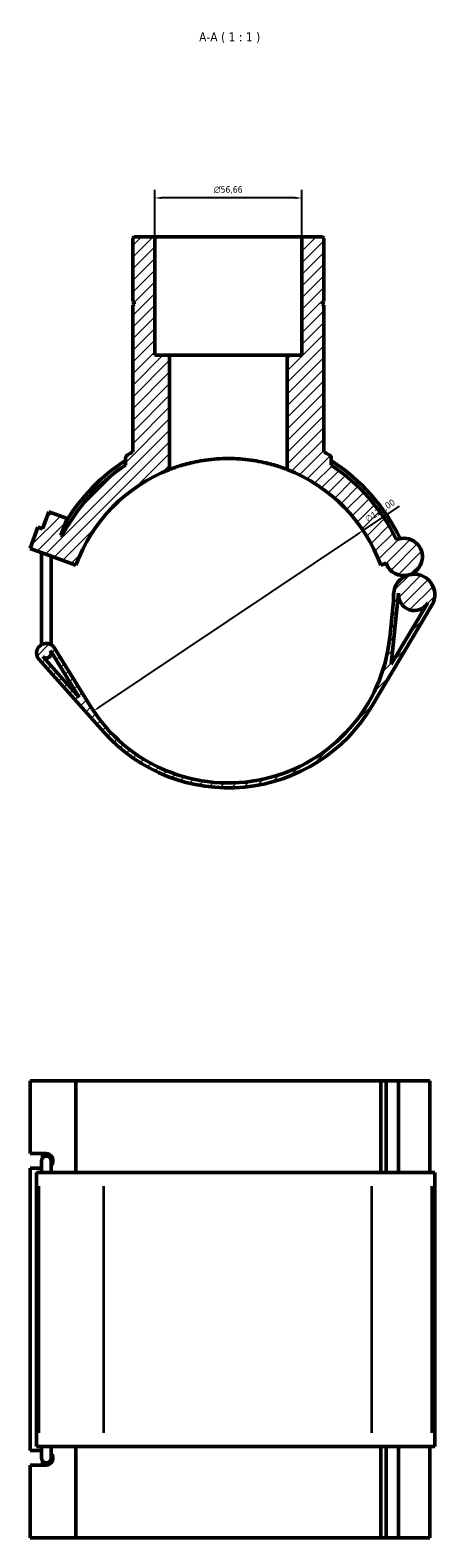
# Model space of a CAD drawing. Header units: millimetres. Extents: x -15 to 1074, y -217 to 1281.
# Tile 7 of 8: x 382 to 538, y 700 to 1281. Entities that reach past the tile are written whole.
import ezdxf

# ---------------------------------------------------------------- set-up
doc = ezdxf.new("R2010")
doc.units = ezdxf.units.MM
for name, color, linetype, lineweight in [('Dimension (ISO)', 7, 'Continuous', 25), ('Hatch (ISO)', 7, 'Continuous', 18), ('Symbol (ISO)', 7, 'Continuous', 25), ('Visible (ISO)', 7, 'Continuous', 50), ('Visible Narrow (ISO)', 7, 'Continuous', 35)]:
    doc.layers.add(name, color=color, linetype=linetype, lineweight=lineweight)
doc.styles.add('Label Text (ISO)', font='tahoma.ttf')
doc.styles.add('Note Text (ISO)', font='tahoma.ttf')
doc.dimstyles.new('Default (ISO)', dxfattribs={"dimtxt": 2.5, "dimasz": 2.5, "dimexe": 3.175, "dimexo": 0, "dimgap": 0.762, "dimtad": 1, "dimrnd": 1e-08, "dimzin": 0, "dimtxsty": 'Note Text (ISO)', "dimcen": 0.09, "dimdle": 10, "dimclrd": 256, "dimclre": 256, "dimclrt": 232, "dimazin": 0, "dimtfac": 1.40208, "dimtmove": 0, "dimatfit": 3, "dimfxl": 1, "dimtolj": 1, "dimtzin": 0, "dimlwd": -1, "dimlwe": -1, "dimarcsym": 0})

# ---------------------------------------------------------------- blocks, each defined once
blk = doc.blocks.new('*D8')
at = {"layer": 'Defpoints', "color": 0, "transparency": 16777216}
for p in [(510.26, 1088.55), (406.4, 1018.99)]:
    blk.add_point(p, dxfattribs=at)
at = {"layer": 'Dimension (ISO)', "transparency": 16777216}
for p, q in [((510.26, 1088.55), (524.28, 1097.95)), ((408.48, 1020.38), (508.18, 1087.16))]:
    blk.add_line(p, q, dxfattribs=at)
for points in [[(507.95, 1087.51), (508.41, 1086.82), (510.26, 1088.55)], [(408.25, 1020.72), (408.71, 1020.03), (406.4, 1018.99)]]:
    blk.add_solid(points, dxfattribs=at)
at = {"layer": 'Dimension (ISO)', "color": 232, "true_color": 0xca0064, "transparency": 16777216, "insert": (510.75, 1093.67), "char_height": 2.5, "attachment_point": 1, "rotation": 33.81709, "style": 'Note Text (ISO)'}
blk.add_mtext('\\A1;∅125,00', dxfattribs=at)
blk = doc.blocks.new('*D9')
at = {"layer": 'Defpoints', "color": 0, "transparency": 16777216}
for p in [(430, 1216.63), (430, 1201.64), (486.66, 1201.64)]:
    blk.add_point(p, dxfattribs=at)
at = {"layer": 'Dimension (ISO)', "transparency": 16777216}
for p, q in [((430, 1201.64), (430, 1219.81)), ((486.66, 1201.64), (486.66, 1219.81)), ((484.16, 1216.63), (432.5, 1216.63))]:
    blk.add_line(p, q, dxfattribs=at)
for points in [[(432.5, 1217.05), (432.5, 1216.21), (430, 1216.63)], [(484.16, 1217.05), (484.16, 1216.21), (486.66, 1216.63)]]:
    blk.add_solid(points, dxfattribs=at)
at = {"layer": 'Dimension (ISO)', "color": 232, "true_color": 0xca0064, "transparency": 16777216, "insert": (452.76, 1221.15), "char_height": 2.5, "attachment_point": 1, "style": 'Note Text (ISO)'}
blk.add_mtext('\\A1;\\fAIGDT|b0|i0;\\H2.5000;\\ln\\fTahoma|b0|i0;\\H2.5000;56,66', dxfattribs=at)

msp = doc.modelspace()

# ---------------------------------------------------------------- hatches: boundary and pattern name
at = {"layer": 'Hatch (ISO)'}
h = msp.add_hatch(dxfattribs=at)
h.set_pattern_fill('ANSI31', color=256, scale=25.4, style=0)
h.set_pattern_definition([(45, (0, 0), (-2.245064, 2.245064), [])])
edge = h.paths.add_edge_path()
edge.add_ellipse((496.2888, 1116.1823), major_axis=(1.6997, 0), ratio=1, start_angle=0, end_angle=58.6922132)
edge.add_ellipse((458.3293, 1053.769), major_axis=(38.8427, 63.8655), ratio=1, start_angle=0, end_angle=1.7921634)
edge.add_line((495.1557, 1118.8181), (495.1557, 1175.3107))
edge.add_line((495.1557, 1175.3107), (494.6557, 1175.8107))
edge.add_line((494.6557, 1175.8107), (494.6557, 1176.3107))
edge.add_line((494.6557, 1176.3107), (495.1557, 1176.8107))
edge.add_line((495.1557, 1176.8107), (495.1557, 1201.0774))
edge.add_line((495.1557, 1201.0774), (494.5891, 1201.644))
edge.add_line((494.5891, 1201.644), (486.6573, 1201.644))
edge.add_line((486.6573, 1201.644), (486.6573, 1156.044))
edge.add_line((486.6573, 1156.044), (480.9917, 1156.044))
edge.add_line((480.9917, 1156.044), (480.9917, 1112.0156))
edge.add_ellipse((458.3293, 1053.769), major_axis=(22.6624, 58.2466), ratio=1, start_angle=311.2598587, end_angle=360, ccw=False)
edge.add_line((517.0601, 1075.1453), (519.0931, 1075.8852))
edge.add_ellipse((525.8697, 1078.3517), major_axis=(-6.7766, -2.4665), ratio=1, start_angle=0, end_angle=85.6014531)
edge.add_ellipse((525.8697, 1078.3517), major_axis=(1.9395, -6.9458), ratio=1, start_angle=0, end_angle=187.2741241)
edge.add_ellipse((458.3293, 1053.769), major_axis=(64.7371, 31.2271), ratio=1, start_angle=0, end_angle=30.7596192)
edge.add_line((497.9885, 1113.712), (497.9885, 1116.1823))
edge = h.paths.add_edge_path()
edge.add_spline(control_points=[(419.4865, 1117.6345), (419.3325, 1117.5409), (419.1944, 1117.4233), (418.9603, 1117.1492), (418.8658, 1116.9944), (418.7133, 1116.6229), (418.6701, 1116.4037), (418.6701, 1116.1823)], knot_values=[-0.17454504, -0.17454504, -0.17454504, -0.17454504, -0.12047105, -0.12047105, -0.06639706, -0.06639706, 0, 0, 0, 0], degree=3, periodic=0)
edge.add_line((418.6701, 1116.1823), (418.6701, 1113.712))
edge.add_ellipse((458.3293, 1053.769), major_axis=(-39.6592, 59.943), ratio=1, start_angle=0, end_angle=29.5182904)
edge.add_line((394.2839, 1086.3912), (393.7816, 1086.574))
edge.add_line((393.7816, 1086.574), (396.1757, 1093.1519))
edge.add_line((396.1757, 1093.1519), (389.128, 1095.717))
edge.add_line((389.128, 1095.717), (386.7339, 1089.1392))
edge.add_line((386.7339, 1089.1392), (384.9719, 1089.7804))
edge.add_line((384.9719, 1089.7804), (381.9793, 1081.5581))
edge.add_line((381.9793, 1081.5581), (399.5985, 1075.1453))
edge.add_ellipse((458.3293, 1053.769), major_axis=(-58.7308, 21.3763), ratio=1, start_angle=311.2598587, end_angle=360, ccw=False)
edge.add_line((435.6669, 1112.0156), (435.6669, 1156.044))
edge.add_line((435.6669, 1156.044), (430.0013, 1156.044))
edge.add_line((430.0013, 1156.044), (430.0013, 1201.644))
edge.add_line((430.0013, 1201.644), (422.0694, 1201.644))
edge.add_line((422.0694, 1201.644), (421.5029, 1201.0774))
edge.add_line((421.5029, 1201.0774), (421.5029, 1176.8107))
edge.add_line((421.5029, 1176.8107), (422.0029, 1176.3107))
edge.add_line((422.0029, 1176.3107), (422.0029, 1175.8107))
edge.add_line((422.0029, 1175.8107), (421.5029, 1175.3107))
edge.add_line((421.5029, 1175.3107), (421.5029, 1118.8181))
edge.add_ellipse((458.3293, 1053.769), major_axis=(-36.8264, 65.049), ratio=1, start_angle=0, end_angle=1.7921634)
edge = h.paths.add_edge_path()
edge.add_ellipse((529.9426, 1063.7654), major_axis=(-2.1335, 7.6404), ratio=1, start_angle=0, end_angle=73.1248098)
edge.add_ellipse((459.5274, 1065.3311), major_axis=(62.4846, -1.3893), ratio=1, start_angle=355.357824, end_angle=360, ccw=False)
edge.add_line((521.6945, 1058.8893), (520.4964, 1047.3272))
edge.add_ellipse((458.3293, 1053.769), major_axis=(62.1671, -6.4418), ratio=1, start_angle=217.5698117, end_angle=360, ccw=False)
edge.add_line((405.1272, 1020.9698), (391.3995, 1043.237))
edge.add_ellipse((388.2073, 1041.269), major_axis=(3.1921, 1.968), ratio=1, start_angle=0, end_angle=190.1168253)
edge.add_line((385.4105, 1038.7709), (410.3173, 1010.8855))
edge.add_ellipse((458.3293, 1053.769), major_axis=(-48.0119, -42.8835), ratio=1, start_angle=0, end_angle=107.4899736)
edge.add_line((513.6597, 1020.8648), (536.7608, 1059.7108))
edge.add_ellipse((529.9426, 1063.7654), major_axis=(6.8182, -4.0547), ratio=1, start_angle=0, end_angle=136.3407556)
edge = h.paths.add_edge_path(flags=0)
edge.add_line((389.8034, 1042.253), (400.9197, 1024.2216))
edge.add_line((400.9197, 1024.2216), (386.8089, 1040.02))
edge.add_ellipse((388.2073, 1041.269), major_axis=(-1.3984, -1.249), ratio=1, start_angle=0, end_angle=169.8831747)
edge = h.paths.add_edge_path(flags=0)
edge.add_line((521.0802, 1037.0112), (523.9172, 1064.3898))
edge.add_ellipse((529.9426, 1063.7654), major_axis=(-6.0254, 0.6244), ratio=1, start_angle=0, end_angle=155.1766106)
edge.add_line((535.1492, 1060.6692), (521.0802, 1037.0112))

# ---------------------------------------------------------------- linework, layer by layer
at = {"layer": 'Visible (ISO)'}
for p, q in [((422.0694, 1201.644), (421.5029, 1201.0774)), ((421.5029, 1201.0774), (421.5029, 1176.8107)), ((430.0013, 1201.644), (422.0694, 1201.644)), ((430.0013, 1156.044), (430.0013, 1201.644)), ((430.0013, 1201.644), (486.6573, 1201.644)), ((494.5891, 1201.644), (486.6573, 1201.644)), ((486.6573, 1201.644), (486.6573, 1156.044)), ((495.1557, 1201.0774), (494.5891, 1201.644)), ((495.1557, 1176.8107), (495.1557, 1201.0774)), ((421.5029, 1176.8107), (422.0029, 1176.3107)), ((422.0029, 1175.8107), (421.5029, 1175.3107)), ((421.5029, 1175.3107), (421.5029, 1118.8181)), ((422.0029, 1176.3107), (422.0029, 1175.8107)), ((494.6557, 1176.3107), (495.1557, 1176.8107)), ((494.6557, 1175.8107), (494.6557, 1176.3107)), ((495.1557, 1175.3107), (494.6557, 1175.8107)), ((495.1557, 1118.8181), (495.1557, 1175.3107)), ((435.6669, 1156.044), (430.0013, 1156.044)), ((435.6669, 1112.0156), (435.6669, 1156.044)), ((435.6669, 1156.044), (480.9917, 1156.044)), ((486.6573, 1156.044), (480.9917, 1156.044)), ((480.9917, 1156.044), (480.9917, 1112.0156)), ((418.6701, 1116.1823), (418.6701, 1113.712)), ((497.9885, 1113.712), (497.9885, 1116.1823)), ((389.128, 1095.717), (386.7339, 1089.1392)), ((396.1757, 1093.1519), (389.128, 1095.717)), ((393.7816, 1086.574), (396.1757, 1093.1519)), ((384.9719, 1089.7804), (381.9793, 1081.5581)), ((386.7339, 1089.1392), (384.9719, 1089.7804)), ((394.2839, 1086.3912), (393.7816, 1086.574)), ((381.9793, 1081.5581), (399.5985, 1075.1453)), ((386.3323, 1045.669), (386.3323, 1079.9737)), ((390.0823, 1045.669), (390.0823, 1078.6089)), ((517.0601, 1075.1453), (519.0931, 1075.8852)), ((521.0802, 1037.0112), (523.9172, 1064.3898)), ((513.6597, 1020.8648), (536.7608, 1059.7108)), ((521.6945, 1058.8893), (520.4964, 1047.3272)), ((535.1492, 1060.6692), (521.0802, 1037.0112)), ((386.3323, 1045.669), (386.3323, 1044.5166)), ((390.0823, 1044.5166), (390.0823, 1045.669)), ((400.9197, 1024.2216), (386.8089, 1040.02)), ((389.8034, 1042.253), (400.9197, 1024.2216)), ((390.0823, 1041.269), (390.0823, 1041.8005)), ((405.1272, 1020.9698), (391.3995, 1043.237)), ((385.4105, 1038.7709), (410.3173, 1010.8855)), ((381.9793, 848.4948), (381.9793, 876.4823)), ((381.9793, 876.4823), (399.5985, 876.4823)), ((399.5985, 876.4823), (399.5985, 841.2823)), ((399.5985, 876.4823), (517.0601, 876.4823)), ((517.0601, 876.4823), (519.0931, 876.4823)), ((517.0601, 841.2823), (517.0601, 876.4823)), ((523.885, 876.4823), (519.0931, 876.4823)), ((519.0931, 841.2823), (519.0931, 876.4823)), ((536.0003, 876.4823), (523.885, 876.4823)), ((523.885, 841.2823), (523.885, 876.4823)), ((536.0003, 841.2823), (536.0003, 876.4823)), ((381.9793, 848.4948), (388.146, 848.4948)), ((386.7339, 846.8418), (386.7339, 848.4948)), ((386.3323, 842.8698), (381.9793, 842.8698)), ((381.9793, 734.0948), (381.9793, 842.8698)), ((386.3323, 845.6823), (386.3323, 841.2823)), ((390.0823, 841.2823), (390.0823, 845.6823)), ((385.4105, 841.2823), (384.4573, 841.2823)), ((384.4573, 735.6823), (384.4573, 841.2823)), ((385.4105, 841.2823), (410.3173, 841.2823)), ((513.6597, 841.2823), (410.3173, 841.2823)), ((513.6597, 841.2823), (536.7608, 841.2823)), ((537.8753, 841.2823), (536.7608, 841.2823)), ((537.8753, 735.6823), (537.8753, 841.2823)), ((381.9793, 734.0948), (386.3323, 734.0948)), ((384.4573, 735.6823), (385.4105, 735.6823)), ((410.3173, 735.6823), (385.4105, 735.6823)), ((386.3323, 735.6823), (386.3323, 731.2823)), ((390.0823, 731.2823), (390.0823, 735.6823)), ((399.5985, 735.6823), (399.5985, 700.4823)), ((410.3173, 735.6823), (513.6597, 735.6823)), ((536.7608, 735.6823), (513.6597, 735.6823)), ((517.0601, 700.4823), (517.0601, 735.6823)), ((519.0931, 700.4823), (519.0931, 735.6823)), ((523.885, 700.4823), (523.885, 735.6823)), ((536.0003, 700.4823), (536.0003, 735.6823)), ((536.7608, 735.6823), (537.8753, 735.6823)), ((388.146, 728.4698), (381.9793, 728.4698)), ((381.9793, 700.4823), (381.9793, 728.4698)), ((386.7339, 728.4698), (386.7339, 730.1228)), ((399.5985, 700.4823), (381.9793, 700.4823)), ((517.0601, 700.4823), (399.5985, 700.4823)), ((519.0931, 700.4823), (517.0601, 700.4823)), ((519.0931, 700.4823), (523.885, 700.4823)), ((523.885, 700.4823), (536.0003, 700.4823))]:
    msp.add_line(p, q, dxfattribs=at)
for centre, radius, start, end in [((458.3293, 1053.769), 73.3125, 122.7490792, 148.635123), ((458.3293, 1053.769), 74.75, 119.5156234, 121.3077868), ((458.3293, 1053.769), 74.75, 58.6922132, 60.4843766), ((496.2888, 1116.1823), 1.6997, 0, 58.6922132), ((458.3293, 1053.769), 73.3125, 25.5800757, 57.2509208), ((458.3293, 1053.769), 71.875, 123.4892263, 153.0075166), ((458.3293, 1053.769), 62.5, 111.2598587, 160), ((458.3293, 1053.769), 62.5, 20, 68.7401413), ((458.3293, 1053.769), 71.875, 25.7511545, 56.5107737), ((525.8697, 1078.3517), 7.2115, 285.6014531, 112.8755773), ((525.8697, 1078.3517), 7.2115, 200, 285.6014531), ((529.9426, 1063.7654), 7.9327, 105.6014531, 178.7262629), ((529.9426, 1063.7654), 7.9327, 329.2606975, 105.6014531), ((459.5274, 1065.3311), 62.5, 354.084087, 358.7262629), ((529.9426, 1063.7654), 6.0577, 174.084087, 329.2606975), ((458.3293, 1053.769), 62.5, 211.6538986, 354.084087), ((388.2073, 1041.269), 3.75, 31.6538986, 221.7707239), ((388.2073, 1041.269), 1.875, 221.7707239, 31.6538986), ((458.3293, 1053.769), 64.375, 221.7707239, 329.2606975), ((388.2073, 845.6823), 1.875, 0, 180), ((388.2073, 731.2823), 1.875, 180, 0)]:
    msp.add_arc(centre, radius, start, end, dxfattribs=at)
for centre, major_axis, start_param, end_param in [((388.146, 845.6823), (0, 2.8125), 3.9638175, 6.28318531), ((388.146, 731.2823), (0, -2.8125), 0, 2.31936781)]:
    msp.add_ellipse(centre, major_axis=major_axis, ratio=0.93969262, start_param=start_param, end_param=end_param, dxfattribs=at)
for points, knots in [([(419.4865, 1117.6345), (419.3325, 1117.5409), (419.1944, 1117.4233), (418.9603, 1117.1492), (418.8658, 1116.9944), (418.7133, 1116.6229), (418.6701, 1116.4037), (418.6701, 1116.1823)], [-0.174545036, -0.174545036, -0.174545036, -0.174545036, -0.120471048, -0.120471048, -0.06639706, -0.06639706, 0, 0, 0, 0]), ([(480.9917, 1112.0156), (480.9917, 1112.0156), (480.8527, 1112.0703), (480.2726, 1112.2911), (479.8316, 1112.457), (478.6714, 1112.8691), (477.9513, 1113.1153), (476.2922, 1113.6384), (475.3531, 1113.9147), (473.3556, 1114.4446), (472.227, 1114.7172), (469.7653, 1115.2267), (468.4321, 1115.4631), (465.6439, 1115.8555), (464.1864, 1116.0114), (461.2474, 1116.2182), (459.7659, 1116.269), (456.8927, 1116.269), (455.4111, 1116.2182), (452.4722, 1116.0114), (451.0147, 1115.8555), (448.2265, 1115.4631), (446.8933, 1115.2267), (444.4315, 1114.7172), (443.303, 1114.4446), (441.3055, 1113.9147), (440.3663, 1113.6384), (438.7072, 1113.1153), (437.9871, 1112.8691), (436.8269, 1112.457), (436.386, 1112.2911), (435.8059, 1112.0703), (435.6669, 1112.0156), (435.6669, 1112.0156)], [0, 0, 0, 0, 0.43126229, 0.43126229, 0.86252458, 0.86252458, 1.29378687, 1.29378687, 1.72504916, 1.72504916, 2.15602549, 2.15602549, 2.58700182, 2.58700182, 3.01797815, 3.01797815, 3.44895448, 3.44895448, 3.87993081, 3.87993081, 4.31090714, 4.31090714, 4.74188347, 4.74188347, 5.1728598, 5.1728598, 5.60412209, 5.60412209, 6.03538438, 6.03538438, 6.46664668, 6.46664668, 6.89790897, 6.89790897, 6.89790897, 6.89790897])]:
    msp.add_open_spline(points, degree=3, knots=knots, dxfattribs=at)
at = {"layer": 'Visible Narrow (ISO)'}
for p, q in [((385.4105, 740.9623), (385.4105, 836.0023)), ((410.3173, 740.9623), (410.3173, 836.0023)), ((513.6597, 740.9623), (513.6597, 836.0023)), ((536.7608, 740.9623), (536.7608, 836.0023))]:
    msp.add_line(p, q, dxfattribs=at)

# ---------------------------------------------------------------- texts
at = {"layer": 'Symbol (ISO)', "insert": (447.0649, 1276.269), "char_height": 3.5, "attachment_point": 7, "style": 'Label Text (ISO)'}
msp.add_mtext('A-A ( 1 : 1 )', dxfattribs=at)

# ---------------------------------------------------------------- dimensions: what is measured, and where the dimension line sits
at = {"layer": 'Dimension (ISO)'}
dim = msp.add_linear_dim(base=(430.0013, 1216.6305), p1=(486.6573, 1201.644), p2=(430.0013, 1201.644), angle=180, text='\\fAIGDT|b0|i0;\\H2.5000;\\ln\\fTahoma|b0|i0;\\H2.5000;<>', dimstyle='Default (ISO)', override={"dimdec": 2, "dimtp": 0, "dimtm": 0, "dimtdec": 2, "dimtofl": 0, "dimatfit": 1}, dxfattribs=at)
dim.commit()
dim.dimension.update_dxf_attribs({"geometry": '*D9', "text_midpoint": (458.3293, 1216.6305), "dimtype": 160})
dim = msp.add_diameter_dim_2p(p1=(406.4031, 1018.985), p2=(510.2554, 1088.553), dimstyle='Default (ISO)', override={"dimdec": 2, "dimlfac": 1, "dimtp": 0, "dimtm": 0, "dimtdec": 2, "dimatfit": 2}, dxfattribs=at)
dim.commit()
dim.dimension.update_dxf_attribs({"geometry": '*D8', "text_midpoint": (518.3086, 1093.9476), "dimtype": 163})

doc.saveas('drawing.dxf')
